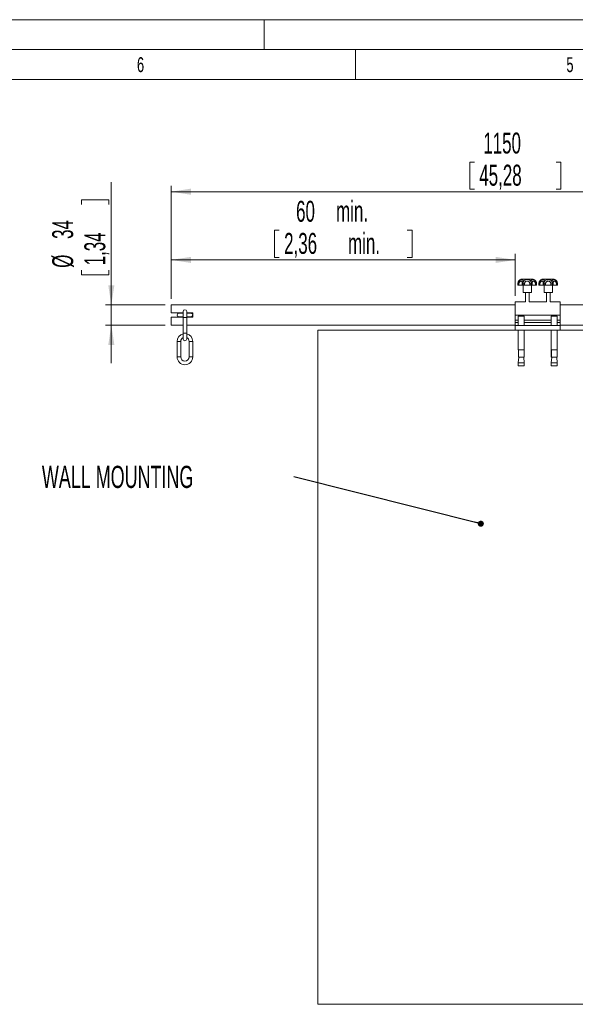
# Model space of a CAD drawing. Header units: millimetres. Extents: x 0 to 594, y 0 to 420.
# Tile 30 of 49: x 169 to 262, y 255 to 420. Entities that reach past the tile are written whole.
import ezdxf

# ---------------------------------------------------------------- set-up
doc = ezdxf.new("R2010")
doc.units = ezdxf.units.MM
doc.styles.add('SLDTEXTSTYLE0', font='TXT', dxfattribs={"width": 0.605})
doc.styles.add('SLDTEXTSTYLE1', font='TXT', dxfattribs={"width": 0.638186})
doc.dimstyles.new('SLDDIMSTYLE2', dxfattribs={"dimtxt": 3.5, "dimasz": 3.302, "dimexe": 0, "dimexo": 0.0625, "dimgap": 0.875, "dimtad": 1, "dimdec": 3, "dimlfac": 10, "dimrnd": 1e-09, "dimzin": 12, "dimdsep": 46, "dimtxsty": 'SLDTEXTSTYLE0', "dimsah": 1, "dimcen": 0.09, "dimadec": 0, "dimazin": 3, "dimtfac": 1, "dimtofl": 0, "dimtmove": 0, "dimatfit": 3, "dimfxl": 1, "dimfrac": 2, "dimtolj": 1, "dimtzin": 12, "dimarcsym": 0})
doc.dimstyles.new('SLDDIMSTYLE4', dxfattribs={"dimtxt": 3.5, "dimasz": 3.302, "dimexe": 0, "dimexo": 0.0625, "dimgap": 0.875, "dimtad": 1, "dimdec": 3, "dimlfac": 10, "dimrnd": 1e-09, "dimzin": 12, "dimdsep": 46, "dimtxsty": 'SLDTEXTSTYLE0', "dimsah": 1, "dimcen": 0.09, "dimadec": 0, "dimazin": 3, "dimtfac": 1, "dimtofl": 0, "dimtmove": 0, "dimatfit": 3, "dimfxl": 1, "dimfrac": 2, "dimtolj": 1, "dimtzin": 12, "dimarcsym": 0})
doc.dimstyles.new('SLDDIMSTYLE5', dxfattribs={"dimtxt": 3.5, "dimasz": 3.302, "dimexe": 0, "dimexo": 0.0625, "dimgap": 0.875, "dimtad": 1, "dimdec": 3, "dimlfac": 10, "dimrnd": 1e-09, "dimzin": 12, "dimdsep": 46, "dimtxsty": 'SLDTEXTSTYLE0', "dimsah": 1, "dimcen": 0.09, "dimadec": 0, "dimazin": 3, "dimtfac": 1, "dimtmove": 0, "dimatfit": 0, "dimfxl": 1, "dimfrac": 2, "dimtolj": 1, "dimtzin": 12, "dimarcsym": 0})
doc.dimstyles.new('SLDDIMSTYLE7', dxfattribs={"dimtxt": 0, "dimasz": 1.016, "dimexe": 0, "dimexo": 0.0625, "dimgap": 0, "dimtad": 0, "dimtih": 1, "dimtoh": 1, "dimdec": 0, "dimrnd": 1e-09, "dimzin": 0, "dimdsep": 46, "dimtxsty": 'Standard', "dimblk1": 'DOT', "dimblk2": 'DOT', "dimsah": 1, "dimcen": 0.09, "dimadec": 0, "dimazin": 0, "dimtfac": 1.016, "dimtdec": 0, "dimtofl": 0, "dimtmove": 0, "dimatfit": 3, "dimldrblk": 'DOT', "dimfxl": 1, "dimfrac": 2, "dimtolj": 1, "dimtzin": 0, "dimarcsym": 0})

# ---------------------------------------------------------------- blocks, each defined once
blk = doc.blocks.new('_D_4')
at = {"color": 7, "linetype": 'Continuous', "lineweight": 0}
for p, q in [((244.35, 396.21), (244.35, 391.65)), ((244.35, 396.21), (245.15, 396.21)), ((259.58, 396.21), (258.78, 396.21)), ((259.58, 396.21), (259.58, 391.65)), ((194.47, 373.32), (194.47, 392.25)), ((309.47, 373.32), (309.47, 392.25)), ((309.47, 391.25), (194.47, 391.25)), ((244.35, 391.65), (245.15, 391.65)), ((259.58, 391.65), (258.78, 391.65))]:
    blk.add_line(p, q, dxfattribs=at)
for points in [[(194.47, 391.25), (197.77, 390.74), (197.77, 391.76)], [(309.47, 391.25), (306.17, 391.76), (306.17, 390.74)]]:
    blk.add_solid(points, dxfattribs=at)
at = {"color": 7, "linetype": 'Continuous', "lineweight": 0, "char_height": 3.5, "attachment_point": 1, "style": 'SLDTEXTSTYLE0'}
for s, insert in [('1150', (246.62, 401.13)), ('45,28', (245.95, 395.76))]:
    blk.add_mtext(s, dxfattribs=dict(at, insert=insert))
blk = doc.blocks.new('_D_6')
at = {"color": 7, "linetype": 'Continuous', "lineweight": 0}
for p, q in [((211.73, 384.81), (211.73, 380.25)), ((211.73, 384.81), (212.53, 384.81)), ((234.71, 384.81), (233.91, 384.81)), ((234.71, 384.81), (234.71, 380.25)), ((194.47, 373.32), (194.47, 380.85)), ((211.73, 380.25), (212.53, 380.25)), ((234.71, 380.25), (233.91, 380.25)), ((251.97, 373.83), (251.97, 380.85)), ((251.97, 379.85), (194.47, 379.85))]:
    blk.add_line(p, q, dxfattribs=at)
for points in [[(194.47, 379.85), (197.77, 379.34), (197.77, 380.36)], [(251.97, 379.85), (248.67, 380.36), (248.67, 379.34)]]:
    blk.add_solid(points, dxfattribs=at)
at = {"color": 7, "linetype": 'Continuous', "lineweight": 0, "char_height": 3.5, "attachment_point": 1, "style": 'SLDTEXTSTYLE0'}
for s, insert in [('60', (215.34, 389.73)), ('min.', (222.02, 389.73)), ('2,36', (213.34, 384.36)), ('min.', (224.02, 384.36))]:
    blk.add_mtext(s, dxfattribs=dict(at, insert=insert))
blk = doc.blocks.new('_D_7')
at = {"color": 7, "linetype": 'Continuous', "lineweight": 0}
for p, q in [((184.47, 372.32), (184.47, 392.82)), ((179.5, 389.9), (184.07, 389.9)), ((179.5, 389.9), (179.5, 389.09)), ((184.07, 389.9), (184.07, 389.09)), ((179.5, 377.34), (179.5, 378.14)), ((179.5, 377.34), (184.07, 377.34)), ((184.07, 377.34), (184.07, 378.14)), ((193.47, 372.32), (183.47, 372.32)), ((184.47, 368.95), (184.47, 372.32)), ((193.47, 368.95), (183.47, 368.95)), ((184.47, 368.95), (184.47, 362.6))]:
    blk.add_line(p, q, dxfattribs=at)
for points in [[(184.47, 372.32), (184.98, 375.62), (183.96, 375.62)], [(184.47, 368.95), (183.96, 365.65), (184.98, 365.65)]]:
    blk.add_solid(points, dxfattribs=at)
at = {"color": 7, "linetype": 'Continuous', "lineweight": 0, "char_height": 3.5, "attachment_point": 1, "rotation": 90, "style": 'SLDTEXTSTYLE0'}
for s, insert in [('34', (174.59, 383.36)), ('1,34', (179.96, 378.94)), ('%%c', (174.59, 378.53))]:
    blk.add_mtext(s, dxfattribs=dict(at, insert=insert))
blk = doc.blocks.new('SW_NOTE_11')
at = {"color": 0, "linetype": 'Continuous', "lineweight": 0, "insert": (-42.11, 1.84), "char_height": 3.7042, "attachment_point": 1, "style": 'SLDTEXTSTYLE0'}
blk.add_mtext('WALL MOUNTING', dxfattribs=at)
blk = doc.blocks.new('_DOT')
at = {"color": 0, "linetype": 'ByBlock', "lineweight": -2}
blk.add_line((-0.5, 0), (-1, 0), dxfattribs=at)
at = {"color": 0, "linetype": 'ByBlock', "const_width": 0.5}
blk.add_lwpolyline([(-0.25, 0, 1), (0.25, 0, 1)], format="xyb", close=True, dxfattribs=at)

msp = doc.modelspace()

# ---------------------------------------------------------------- linework, layer by layer
at = {"color": 133, "linetype": 'Continuous', "lineweight": 0, "true_color": 0x71e1e1}
for p, q in [((594, 420.00007), (0, 420.00007)), ((210, 420.00007), (210, 415.00007)), ((589, 415.00007), (5, 415.00007)), ((225.25, 415.00007), (225.25, 410.00007)), ((225.25, 410.00007), (153.5, 410.00007)), ((297, 410.00007), (225.25, 410.00007))]:
    msp.add_line(p, q, dxfattribs=at)
at = {"color": 7, "linetype": 'Continuous', "lineweight": 15}
for p, q in [((252.40437, 375.83242), (252.40437, 375.63242)), ((252.40602, 375.83242), (252.40437, 375.83242)), ((252.40602, 375.63242), (252.40437, 375.63242)), ((252.40602, 375.83242), (252.5761, 375.83242)), ((252.40602, 375.83242), (252.40602, 375.63242)), ((252.5761, 375.63242), (252.40602, 375.63242)), ((252.40755, 375.84966), (252.40688, 375.83243)), ((252.5761, 375.83242), (252.5761, 375.63242)), ((252.5761, 375.63242), (253.12304, 375.63242)), ((253.12304, 375.83242), (253.25844, 375.83242)), ((253.12304, 375.63242), (253.12304, 375.83242)), ((253.25844, 375.63242), (253.12304, 375.63242)), ((253.16764, 376.63242), (253.95877, 376.63242)), ((253.25844, 375.83242), (253.50711, 375.83242)), ((253.25844, 375.83242), (253.25844, 375.63242)), ((253.50711, 375.63242), (253.25844, 375.63242)), ((253.26764, 375.63242), (253.26764, 374.38242)), ((253.50711, 375.83242), (253.50711, 375.63242)), ((253.50711, 375.63242), (254.39671, 375.63242)), ((253.95877, 376.63242), (254.76764, 376.63242)), ((254.39671, 375.83242), (254.6449, 375.83242)), ((254.39671, 375.63242), (254.39671, 375.83242)), ((254.6449, 375.63242), (254.39671, 375.63242)), ((254.6449, 375.83242), (254.78492, 375.83242)), ((254.6449, 375.83242), (254.6449, 375.63242)), ((254.78492, 375.63242), (254.6449, 375.63242)), ((254.66764, 374.38242), (254.66764, 375.63242)), ((254.78492, 375.83242), (254.78492, 375.63242)), ((254.78492, 375.63242), (255.34729, 375.63242)), ((255.18322, 376.5092), (255.16377, 376.52238)), ((255.34729, 375.83242), (255.52138, 375.83242)), ((255.34729, 375.63242), (255.34729, 375.83242)), ((255.52138, 375.63242), (255.34729, 375.63242)), ((255.52138, 375.63242), (255.52138, 375.83242)), ((255.5238, 375.63242), (255.52138, 375.63242)), ((255.5238, 375.63242), (255.5238, 375.83242)), ((255.90811, 375.83242), (255.90811, 375.63242)), ((255.91016, 375.63242), (255.90811, 375.63242)), ((255.91016, 375.83242), (256.0824, 375.83242)), ((255.91016, 375.83242), (255.91016, 375.63242)), ((256.0824, 375.63242), (255.91016, 375.63242)), ((256.0824, 375.83242), (256.0824, 375.63242)), ((256.0824, 375.63242), (256.63765, 375.63242)), ((256.63765, 375.83242), (256.77553, 375.83242)), ((256.63765, 375.63242), (256.63765, 375.83242)), ((256.77553, 375.63242), (256.63765, 375.63242)), ((256.66764, 376.63242), (257.46829, 376.63242)), ((256.76764, 375.63242), (256.76764, 374.38242)), ((256.77553, 375.83242), (257.02396, 375.83242)), ((256.77553, 375.83242), (256.77553, 375.63242)), ((257.02396, 375.63242), (256.77553, 375.63242)), ((257.02396, 375.83242), (257.02396, 375.63242)), ((257.02396, 375.63242), (257.91361, 375.63242)), ((257.46829, 376.63242), (258.26764, 376.63242)), ((257.91361, 375.83242), (258.16208, 375.83242)), ((257.91361, 375.63242), (257.91361, 375.83242)), ((258.16208, 375.63242), (257.91361, 375.63242)), ((258.16208, 375.83242), (258.29963, 375.83242)), ((258.16208, 375.83242), (258.16208, 375.63242)), ((258.29963, 375.63242), (258.16208, 375.63242)), ((258.16764, 374.38242), (258.16764, 375.63242)), ((258.29963, 375.83242), (258.29963, 375.63242)), ((258.29963, 375.63242), (258.85376, 375.63242)), ((258.69248, 376.50322), (258.6732, 376.51605)), ((258.85376, 375.83242), (259.0257, 375.83242)), ((258.85376, 375.63242), (258.85376, 375.83242)), ((259.0257, 375.63242), (258.85376, 375.63242)), ((259.0257, 375.63242), (259.0257, 375.83242)), ((259.02769, 375.63242), (259.0257, 375.63242)), ((259.02769, 375.63242), (259.02769, 375.83242)), ((254.66764, 374.38242), (253.26764, 374.38242)), ((253.66764, 374.38242), (253.66764, 372.83242)), ((254.26764, 372.83242), (254.26764, 374.38242)), ((258.16764, 374.38242), (256.76764, 374.38242)), ((257.16764, 374.38242), (257.16764, 372.83242)), ((257.76764, 372.83242), (257.76764, 374.38242)), ((251.96764, 372.31742), (194.46764, 372.31742)), ((194.46764, 372.31742), (194.46764, 370.98242)), ((253.66764, 372.83242), (251.96764, 372.83242)), ((251.96764, 372.83242), (251.96764, 370.63242)), ((257.16764, 372.83242), (254.26764, 372.83242)), ((259.46764, 372.83242), (257.76764, 372.83242)), ((259.46764, 370.63242), (259.46764, 372.83242)), ((309.46764, 372.31742), (259.46764, 372.31742)), ((194.46764, 370.98242), (196.46764, 370.98242)), ((194.46764, 370.28242), (194.46764, 368.94742)), ((196.46764, 370.28242), (194.46764, 370.28242)), ((196.46764, 370.93242), (195.76764, 370.93242)), ((195.76764, 370.33242), (196.46764, 370.33242)), ((196.46764, 371.23242), (196.46764, 370.23242)), ((197.06764, 370.23242), (197.06764, 371.23242)), ((197.06764, 370.98242), (198.06764, 370.98242)), ((197.76764, 370.93242), (197.06764, 370.93242)), ((197.06764, 370.33242), (197.76764, 370.33242)), ((198.06764, 370.28242), (197.06764, 370.28242)), ((198.06764, 370.98242), (198.06764, 370.28242)), ((251.96764, 370.63242), (259.46764, 370.63242)), ((251.96764, 369.78242), (251.96764, 370.63242)), ((252.46764, 370.42242), (252.46764, 368.88242)), ((252.46764, 370.42242), (252.96764, 370.42242)), ((252.64264, 370.62242), (252.64264, 370.42242)), ((252.64264, 370.62242), (252.96764, 370.62242)), ((252.96764, 370.62242), (253.29264, 370.62242)), ((252.96764, 370.42242), (253.46764, 370.42242)), ((253.29264, 370.42242), (253.29264, 370.62242)), ((253.46764, 368.88242), (253.46764, 370.42242)), ((257.96764, 370.42242), (257.96764, 368.88242)), ((257.96764, 370.42242), (258.46764, 370.42242)), ((258.14264, 370.62242), (258.14264, 370.42242)), ((258.14264, 370.62242), (258.46764, 370.62242)), ((258.46764, 370.62242), (258.79264, 370.62242)), ((258.46764, 370.42242), (258.96764, 370.42242)), ((258.79264, 370.42242), (258.79264, 370.62242)), ((258.96764, 368.88242), (258.96764, 370.42242)), ((259.46764, 370.63242), (259.46764, 369.78242)), ((194.46764, 368.94742), (196.46764, 368.94742)), ((196.46764, 370.23242), (196.46764, 367.63242)), ((197.06764, 367.63242), (197.06764, 370.23242)), ((197.06764, 368.94742), (251.96764, 368.94742)), ((251.96764, 369.38242), (251.96764, 369.78242)), ((251.96764, 368.88242), (251.96764, 369.38242)), ((252.46764, 369.38242), (251.96764, 369.38242)), ((251.96764, 368.88242), (259.46764, 368.88242)), ((251.96764, 368.08242), (251.96764, 368.88242)), ((257.96764, 369.38242), (253.46764, 369.38242)), ((259.46764, 369.38242), (258.96764, 369.38242)), ((259.46764, 369.78242), (259.46764, 369.38242)), ((259.46764, 369.38242), (259.46764, 368.88242)), ((259.46764, 368.94742), (309.46764, 368.94742)), ((259.46764, 368.88242), (259.46764, 368.08242)), ((196.46764, 367.63242), (196.46764, 366.63242)), ((197.06764, 366.63242), (197.06764, 367.63242)), ((251.96764, 368.08242), (259.46764, 368.08242)), ((252.46764, 368.08242), (252.46764, 364.82242)), ((253.46764, 364.82242), (253.46764, 368.08242)), ((257.96764, 368.08242), (257.96764, 364.82242)), ((258.96764, 364.82242), (258.96764, 368.08242)), ((195.46764, 366.23242), (195.46764, 363.63241)), ((196.06765, 363.63241), (196.06765, 366.23242)), ((197.46765, 366.23242), (197.46765, 363.63242)), ((198.06764, 363.63242), (198.06764, 366.23242)), ((252.46764, 364.82242), (252.96764, 364.82242)), ((252.48034, 364.82242), (252.48034, 363.62242)), ((252.50398, 364.82242), (252.50398, 363.62242)), ((252.50398, 364.82242), (253.46764, 364.82242)), ((252.96764, 364.82242), (253.46764, 364.82242)), ((253.46764, 363.62242), (253.46764, 364.82242)), ((257.96764, 364.82242), (258.46764, 364.82242)), ((257.98034, 364.82242), (257.98034, 363.62242)), ((258.00398, 364.82242), (258.00398, 363.62242)), ((258.00398, 364.82242), (258.96764, 364.82242)), ((258.46764, 364.82242), (258.96764, 364.82242)), ((258.96764, 363.62242), (258.96764, 364.82242)), ((252.54839, 363.62242), (252.46764, 362.67242)), ((252.46764, 362.67242), (252.46764, 362.12242)), ((252.46764, 362.67242), (252.96764, 362.67242)), ((252.46764, 362.12242), (252.96764, 362.12242)), ((252.48034, 363.62242), (252.50398, 363.62242)), ((252.50398, 363.62242), (253.46764, 363.62242)), ((252.96764, 362.67242), (253.46764, 362.67242)), ((252.96764, 362.12242), (253.46764, 362.12242)), ((253.46764, 362.67242), (253.38689, 363.62242)), ((253.46764, 362.12242), (253.46764, 362.67242)), ((258.04839, 363.62242), (257.96764, 362.67242)), ((257.96764, 362.67242), (257.96764, 362.12242)), ((257.96764, 362.67242), (258.46764, 362.67242)), ((257.96764, 362.12242), (258.46764, 362.12242)), ((257.98034, 363.62242), (258.00398, 363.62242)), ((258.00398, 363.62242), (258.96764, 363.62242)), ((258.46764, 362.67242), (258.96764, 362.67242)), ((258.46764, 362.12242), (258.96764, 362.12242)), ((258.96764, 362.67242), (258.88689, 363.62242)), ((258.96764, 362.12242), (258.96764, 362.67242))]:
    msp.add_line(p, q, dxfattribs=at)
at = {"color": 8, "linetype": 'Continuous', "lineweight": 15}
for p, q in [((255.52138, 375.83242), (255.5238, 375.83242)), ((255.90811, 375.83242), (255.91016, 375.83242)), ((259.0257, 375.83242), (259.02769, 375.83242)), ((196.46764, 370.23242), (196.76764, 370.23242)), ((196.76764, 370.23242), (197.06764, 370.23242)), ((252.46764, 369.78242), (251.96764, 369.78242)), ((257.96764, 369.78242), (253.46764, 369.78242)), ((259.46764, 369.78242), (258.96764, 369.78242)), ((196.46764, 367.63242), (196.76764, 367.63242)), ((196.76764, 367.63242), (197.06764, 367.63242)), ((196.06765, 366.23242), (195.46764, 366.23242)), ((197.46765, 366.23242), (198.06764, 366.23242)), ((197.46765, 363.63242), (198.06764, 363.63242))]:
    msp.add_line(p, q, dxfattribs=at)
at = {"color": 7, "linetype": 'Continuous', "lineweight": 0}
for p, q in [((268.46764, 368.08242), (219.00018, 368.08242)), ((219.00018, 368.08242), (219.00018, 255.43159)), ((268.46764, 255.43159), (219.00018, 255.43159))]:
    msp.add_line(p, q, dxfattribs=at)
at = {"color": 7, "linetype": 'Continuous', "lineweight": 15}
for centre, radius, start, end in [((253.16764, 375.83242), 0.8, 90, 120.7738892), ((254.76764, 375.83242), 0.8, 60.1398838, 90), ((256.66764, 375.83242), 0.8, 90, 120.2093898), ((258.26764, 375.83242), 0.8, 59.3218569, 90), ((195.76764, 370.63242), 0.3, 90, 180), ((195.76764, 370.63242), 0.3, 180, 270), ((196.76764, 371.23242), 0.3, 0, 180), ((197.76764, 370.63242), 0.3, 0, 90), ((197.76764, 370.63242), 0.3, 270, 0), ((196.76764, 366.23242), 1.3, 103.3423638, 180), ((196.76764, 366.23242), 1.3, 0, 76.6576362), ((196.76764, 366.23242), 0.7, 115.3769335, 180), ((196.76764, 366.63242), 0.3, 180, 0), ((196.76764, 366.23242), 0.7, 0, 64.6230665), ((196.76764, 363.63242), 1.3, 180.0046251, 0), ((196.76764, 363.63242), 0.7, 180, 0)]:
    msp.add_arc(centre, radius, start, end, dxfattribs=at)
for points, knots in [([(252.47441, 376.16441), (252.47416, 376.16386), (252.46153, 376.13549), (252.42105, 376.02893), (252.41236, 375.91531), (252.40602, 375.83242)], [0, 0, 0, 0, 0.0053024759, 0.2744013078, 1, 1, 1, 1]), ([(252.75616, 376.51757), (252.75385, 376.51648), (252.71899, 376.50007), (252.65555, 376.4457), (252.56782, 376.3519), (252.49371, 376.23274), (252.43913, 376.09396), (252.40889, 375.96395), (252.40792, 375.88104), (252.40755, 375.84966)], [0, 0, 0, 0, 0.012258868, 0.184444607, 0.352822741, 0.534669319, 0.711549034, 0.89079633, 1, 1, 1, 1]), ([(252.47441, 376.16441), (252.50777, 376.2197), (252.5793, 376.33827), (252.74737, 376.47308), (252.93292, 376.55056), (253.06098, 376.56809), (253.15849, 376.56184), (253.20359, 376.53831), (253.2452, 376.48142), (253.27108, 376.40596), (253.2846, 376.28283), (253.2883, 376.19332), (253.28949, 376.16441)], [0, 0, 0, 0, 0.11294639, 0.242170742, 0.383709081, 0.499518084, 0.54206869, 0.679357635, 0.70337908, 0.820487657, 0.94201589, 1, 1, 1, 1]), ([(253.12304, 375.83242), (253.12259, 375.87897), (253.12171, 375.9699), (253.11285, 376.09322), (253.09338, 376.19106), (253.05226, 376.26547), (252.97548, 376.2964), (252.8646, 376.28796), (252.75045, 376.23515), (252.65914, 376.14033), (252.59974, 376.01789), (252.57794, 375.90971), (252.57647, 375.84789), (252.5761, 375.83242)], [0, 0, 0, 0, 0.094746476, 0.185057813, 0.268002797, 0.347818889, 0.4669306, 0.589552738, 0.68957047, 0.777061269, 0.873820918, 0.968427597, 1, 1, 1, 1]), ([(253.28949, 376.16441), (253.28938, 376.16386), (253.28365, 376.13549), (253.26526, 376.02894), (253.26132, 375.91531), (253.25844, 375.83242)], [0, 0, 0, 0, 0.005302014, 0.274401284, 1, 1, 1, 1]), ([(253.28949, 376.16441), (253.31897, 376.2197), (253.38216, 376.33827), (253.54132, 376.47308), (253.73864, 376.55056), (253.91265, 376.56809), (254.08288, 376.56184), (254.1969, 376.53831), (254.33551, 376.48142), (254.45408, 376.40596), (254.55833, 376.28283), (254.60135, 376.19332), (254.61524, 376.16441)], [0, 0, 0, 0, 0.11294658, 0.242170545, 0.383709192, 0.499518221, 0.542068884, 0.679357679, 0.703379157, 0.820487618, 0.94201614, 1, 1, 1, 1]), ([(254.39671, 375.83242), (254.39386, 375.87897), (254.38829, 375.9699), (254.34291, 376.09322), (254.27075, 376.19106), (254.15731, 376.26547), (254.00094, 376.2964), (253.831, 376.28796), (253.68814, 376.23515), (253.58849, 376.14033), (253.52948, 376.01789), (253.50886, 375.90971), (253.50746, 375.84789), (253.50711, 375.83242)], [0, 0, 0, 0, 0.094746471, 0.18505792, 0.268002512, 0.347818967, 0.466930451, 0.589552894, 0.689570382, 0.777061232, 0.873820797, 0.968427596, 1, 1, 1, 1]), ([(254.61524, 376.16441), (254.61863, 376.2197), (254.62591, 376.33827), (254.65631, 376.47308), (254.7168, 376.55056), (254.80573, 376.56809), (254.92049, 376.56184), (255.01757, 376.53831), (255.1488, 376.48142), (255.27079, 376.40596), (255.38726, 376.28283), (255.4372, 376.19332), (255.45333, 376.16441)], [0, 0, 0, 0, 0.112946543, 0.242170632, 0.383709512, 0.499518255, 0.542068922, 0.679357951, 0.703379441, 0.820488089, 0.942016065, 1, 1, 1, 1]), ([(254.61524, 376.16441), (254.61535, 376.16386), (254.63039, 376.08599), (254.64309, 375.9733), (254.64454, 375.86041), (254.6449, 375.83242)], [0, 0, 0, 0, 0.00530444, 0.753391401, 1, 1, 1, 1]), ([(255.34729, 375.83242), (255.34418, 375.87897), (255.33811, 375.9699), (255.29039, 376.09322), (255.21987, 376.19106), (255.11954, 376.26547), (255.00132, 376.2964), (254.90029, 376.28796), (254.83631, 376.23515), (254.80335, 376.14033), (254.78916, 376.01789), (254.78525, 375.90971), (254.78498, 375.84789), (254.78492, 375.83242)], [0, 0, 0, 0, 0.094746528, 0.185057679, 0.268002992, 0.347818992, 0.46693045, 0.589552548, 0.689570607, 0.777061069, 0.873820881, 0.968427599, 1, 1, 1, 1]), ([(255.52233, 375.83264), (255.52103, 375.87734), (255.51826, 375.97236), (255.484, 376.1125), (255.42925, 376.2453), (255.35667, 376.35926), (255.27449, 376.4512), (255.21524, 376.49261), (255.18648, 376.51271)], [0, 0, 0, 0, 0.154444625, 0.328285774, 0.502247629, 0.672567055, 0.841087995, 1, 1, 1, 1]), ([(255.52138, 375.83242), (255.51506, 375.9153), (255.50641, 376.02893), (255.46615, 376.13549), (255.45358, 376.16386), (255.45333, 376.16441)], [0, 0, 0, 0, 0.725598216, 0.994696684, 1, 1, 1, 1]), ([(256.25919, 376.52017), (256.22794, 376.499), (256.16601, 376.45704), (256.07873, 376.3624), (256.00343, 376.24615), (255.94686, 376.10854), (255.9131, 375.96848), (255.91086, 375.87482), (255.90985, 375.8325)], [0, 0, 0, 0, 0.167490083, 0.33196094, 0.508655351, 0.68258341, 0.856548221, 1, 1, 1, 1]), ([(255.97836, 376.16441), (255.97812, 376.16386), (255.96553, 376.13549), (255.92514, 376.02894), (255.91648, 375.91531), (255.91016, 375.83242)], [0, 0, 0, 0, 0.0053021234, 0.2744017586, 1, 1, 1, 1]), ([(255.97836, 376.16441), (256.01185, 376.2197), (256.08366, 376.33827), (256.25255, 376.47308), (256.43933, 376.55056), (256.56881, 376.56809), (256.66798, 376.56184), (256.71438, 376.53831), (256.75771, 376.48142), (256.78514, 376.40596), (256.80012, 376.28283), (256.80444, 376.19332), (256.80584, 376.16441)], [0, 0, 0, 0, 0.112946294, 0.242170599, 0.383709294, 0.499517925, 0.542068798, 0.679357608, 0.70337924, 0.820487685, 0.942015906, 1, 1, 1, 1]), ([(256.63765, 375.83242), (256.63716, 375.87897), (256.63621, 375.9699), (256.62674, 376.09322), (256.60636, 376.19106), (256.5639, 376.26547), (256.48547, 376.2964), (256.37306, 376.28796), (256.25783, 376.23515), (256.16588, 376.14033), (256.10615, 376.01789), (256.08425, 375.90971), (256.08277, 375.84789), (256.0824, 375.83242)], [0, 0, 0, 0, 0.094746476, 0.185057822, 0.268002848, 0.347818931, 0.466930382, 0.589552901, 0.689570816, 0.777060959, 0.873820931, 0.96842759, 1, 1, 1, 1]), ([(256.80584, 376.16441), (256.80573, 376.16386), (256.80013, 376.13548), (256.78219, 376.02894), (256.77834, 375.91531), (256.77553, 375.83242)], [0, 0, 0, 0, 0.005301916, 0.274401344, 1, 1, 1, 1]), ([(256.80584, 376.16441), (256.83508, 376.2197), (256.89778, 376.33827), (257.05589, 376.47308), (257.25223, 376.55056), (257.42593, 376.56809), (257.59629, 376.56184), (257.71069, 376.53831), (257.84997, 376.48142), (257.96927, 376.40596), (258.07429, 376.28283), (258.11766, 376.19332), (258.13167, 376.16441)], [0, 0, 0, 0, 0.112946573, 0.242170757, 0.383709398, 0.499518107, 0.542068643, 0.679357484, 0.703379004, 0.820487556, 0.942015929, 1, 1, 1, 1]), ([(257.91361, 375.83242), (257.91074, 375.87897), (257.90513, 375.9699), (257.85946, 376.09322), (257.78691, 376.19106), (257.67303, 376.26547), (257.51636, 376.2964), (257.3465, 376.28796), (257.20404, 376.23515), (257.10484, 376.14033), (257.04617, 376.01789), (257.0257, 375.90971), (257.02431, 375.84789), (257.02396, 375.83242)], [0, 0, 0, 0, 0.094746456, 0.185057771, 0.268002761, 0.347818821, 0.466930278, 0.589552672, 0.689570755, 0.777061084, 0.873820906, 0.9684276, 1, 1, 1, 1]), ([(258.13167, 376.16441), (258.13464, 376.2197), (258.14102, 376.33827), (258.16929, 376.47308), (258.22734, 376.55056), (258.31446, 376.56809), (258.42772, 376.56184), (258.52398, 376.53831), (258.65433, 376.48142), (258.77566, 376.40596), (258.89164, 376.28283), (258.9414, 376.19332), (258.95747, 376.16441)], [0, 0, 0, 0, 0.112946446, 0.242170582, 0.383709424, 0.49951803, 0.542068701, 0.679357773, 0.703379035, 0.820487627, 0.942015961, 1, 1, 1, 1]), ([(258.13167, 376.16441), (258.13178, 376.16386), (258.14717, 376.08599), (258.16022, 375.9733), (258.16171, 375.86041), (258.16208, 375.83242)], [0, 0, 0, 0, 0.005304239, 0.753391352, 1, 1, 1, 1]), ([(258.85376, 375.83242), (258.85066, 375.87897), (258.84462, 375.9699), (258.79714, 376.09322), (258.72705, 376.19106), (258.6275, 376.26547), (258.51056, 376.2964), (258.41116, 376.28796), (258.34875, 376.23515), (258.317, 376.14033), (258.30358, 376.01789), (258.29994, 375.90971), (258.29969, 375.84789), (258.29963, 375.83242)], [0, 0, 0, 0, 0.094746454, 0.185057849, 0.268002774, 0.347818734, 0.466930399, 0.589552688, 0.689570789, 0.777061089, 0.873820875, 0.968427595, 1, 1, 1, 1]), ([(259.02613, 375.83262), (259.02488, 375.87693), (259.02222, 375.97159), (258.98786, 376.11153), (258.93264, 376.24464), (258.85922, 376.35882), (258.77871, 376.44843), (258.72157, 376.48808), (258.69533, 376.50629)], [0, 0, 0, 0, 0.155648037, 0.332529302, 0.509689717, 0.682984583, 0.85444839, 1, 1, 1, 1]), ([(259.0257, 375.83242), (259.01938, 375.91531), (259.01072, 376.02894), (258.97031, 376.13548), (258.95772, 376.16386), (258.95747, 376.16441)], [0, 0, 0, 0, 0.72559833, 0.994698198, 1, 1, 1, 1])]:
    msp.add_open_spline(points, degree=3, knots=knots, dxfattribs=at)
at = {"color": 8, "linetype": 'Continuous', "lineweight": 15}
for points, knots in [([(252.75873, 376.51864), (252.75599, 376.51752), (252.74716, 376.51391), (252.69717, 376.47868), (252.61335, 376.40713), (252.52514, 376.2827), (252.48679, 376.19329), (252.47441, 376.16441)], [0, 0, 0, 0, 0.032666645, 0.105136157, 0.458435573, 0.825070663, 1, 1, 1, 1]), ([(255.45333, 376.16441), (255.42826, 376.21929), (255.3745, 376.33695), (255.26922, 376.45761), (255.20735, 376.49472), (255.18322, 376.5092)], [0, 0, 0, 0, 0.347733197, 0.74558263, 1, 1, 1, 1]), ([(256.26597, 376.52192), (256.26106, 376.51995), (256.25029, 376.51565), (256.1987, 376.47938), (256.11553, 376.40683), (256.02855, 376.28274), (255.99062, 376.1933), (255.97836, 376.16441)], [0, 0, 0, 0, 0.059266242, 0.129743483, 0.473328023, 0.829880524, 1, 1, 1, 1]), ([(258.95747, 376.16441), (258.93211, 376.21923), (258.87774, 376.33677), (258.77428, 376.4546), (258.71414, 376.49035), (258.69248, 376.50322)], [0, 0, 0, 0, 0.358704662, 0.769105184, 1, 1, 1, 1]), ([(196.06765, 363.63242), (196.06313, 363.63242), (196.05411, 363.63242), (195.98474, 363.63242), (195.88558, 363.63242), (195.76764, 363.63242), (195.64971, 363.63242), (195.55054, 363.63242), (195.48118, 363.63242), (195.47215, 363.63242), (195.46764, 363.63242)], [0, 0, 0, 0, 0.125001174, 0.249999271, 0.37500046, 0.5, 0.62499954, 0.750000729, 0.874998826, 1, 1, 1, 1])]:
    msp.add_open_spline(points, degree=3, knots=knots, dxfattribs=at)

# ---------------------------------------------------------------- block references
at = {"color": 7, "linetype": 'Continuous', "lineweight": 0}
msp.add_blockref('SW_NOTE_11', (214.98171, 343.59756), dxfattribs=at)

# ---------------------------------------------------------------- texts
at = {"color": 254, "linetype": 'Continuous', "lineweight": 0, "true_color": 0xe8e8e8, "char_height": 2.50001, "attachment_point": 2, "style": 'SLDTEXTSTYLE1'}
for s, insert in [('6', (189.35701, 413.7348)), ('5', (261.10695, 413.7348))]:
    msp.add_mtext(s, dxfattribs=dict(at, insert=insert))

# ---------------------------------------------------------------- dimensions: what is measured, and where the dimension line sits
at = {"color": 7, "linetype": 'Continuous', "lineweight": 0}
dim = msp.add_linear_dim(base=(194.46764, 391.24752), p1=(309.46764, 372.31742), p2=(194.46764, 372.31742), dimstyle='SLDDIMSTYLE4', dxfattribs=at)
dim.commit()
dim.dimension.update_dxf_attribs({"geometry": '_D_4', "text_midpoint": (251.96764, 391.24752), "dimtype": 160})
dim = msp.add_linear_dim(base=(184.46764, 372.31742), p1=(194.46764, 368.94742), p2=(194.46764, 372.31742), angle=90, text='%%c<>', dimstyle='SLDDIMSTYLE5', dxfattribs=at)
dim.commit()
dim.dimension.update_dxf_attribs({"geometry": '_D_7', "text_midpoint": (184.46764, 383.34752), "dimtype": 160})
dim = msp.add_linear_dim(base=(194.46764, 379.8482), p1=(251.96764, 372.83242), p2=(194.46764, 372.31742), text='<> min. ', dimstyle='SLDDIMSTYLE2', dxfattribs=at)
dim.commit()
dim.dimension.update_dxf_attribs({"geometry": '_D_6', "text_midpoint": (223.21764, 379.8482), "dimtype": 160})

# ---------------------------------------------------------------- leaders
msp.add_leader([(246.20881, 335.75552), (214.98171, 343.59756)], dimstyle='SLDDIMSTYLE7', dxfattribs=at)

doc.saveas('drawing.dxf')
